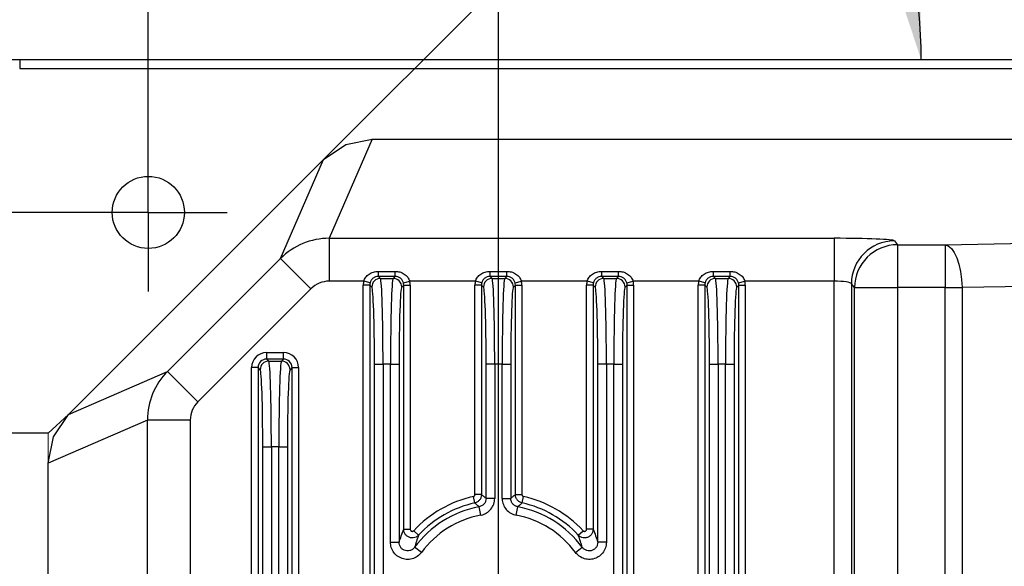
# Model space of a CAD drawing. Header units: millimetres. Extents: x 0 to 1260, y 0 to 891.
# Tile 36 of 56: x 655 to 712, y 374 to 406. Entities that reach past the tile are written whole.
import ezdxf

# ---------------------------------------------------------------- set-up
doc = ezdxf.new("R2010")
doc.units = ezdxf.units.MM
doc.header["$LTSCALE"] = 3
doc.linetypes.add('PHANTOM', pattern=[12.7, 6.35, -1.27, 1.27, -1.27, 1.27, -1.27])
doc.layers.add('FORMAT', color=7, linetype='Continuous')
doc.styles.add('SLDTEXTSTYLE0', font='TXT', dxfattribs={"width": 0.605})
doc.dimstyles.new('SLDDIMSTYLE11', dxfattribs={"dimtxt": 7.704956, "dimasz": 9.906, "dimexe": 0, "dimexo": 0.0625, "dimgap": 1.926239, "dimtad": 1, "dimdec": 4, "dimlfac": 3, "dimzin": 12, "dimdsep": 46, "dimtxsty": 'SLDTEXTSTYLE0', "dimsah": 1, "dimcen": 0.09, "dimazin": 3, "dimtfac": 1, "dimtdec": 1, "dimtofl": 0, "dimtmove": 0, "dimatfit": 3, "dimfxl": 1, "dimfrac": 2, "dimtolj": 1, "dimtzin": 12, "dimarcsym": 0})
doc.dimstyles.new('SLDDIMSTYLE3', dxfattribs={"dimtxt": 7.704956, "dimasz": 9.906, "dimexe": 0, "dimexo": 0.0625, "dimgap": 1.926239, "dimtad": 1, "dimdec": 1, "dimrnd": 1e-09, "dimzin": 12, "dimdsep": 46, "dimtxsty": 'SLDTEXTSTYLE0', "dimsah": 1, "dimcen": 0.09, "dimadec": 0, "dimazin": 3, "dimtfac": 1, "dimtdec": 1, "dimtofl": 0, "dimtmove": 0, "dimatfit": 3, "dimfxl": 1, "dimfrac": 2, "dimtolj": 1, "dimtzin": 12, "dimarcsym": 0})
doc.dimstyles.new('SLDDIMSTYLE6', dxfattribs={"dimtxt": 7.704956, "dimasz": 9.906, "dimexe": 0, "dimexo": 0.0625, "dimgap": 1.926239, "dimtad": 1, "dimdec": 1, "dimrnd": 1e-09, "dimzin": 12, "dimdsep": 46, "dimtxsty": 'SLDTEXTSTYLE0', "dimsah": 1, "dimcen": 0.09, "dimadec": 0, "dimazin": 3, "dimtfac": 1, "dimtdec": 1, "dimtofl": 0, "dimtmove": 0, "dimatfit": 3, "dimfxl": 1, "dimfrac": 2, "dimtolj": 1, "dimtzin": 12, "dimarcsym": 0})
doc.dimstyles.new('SLDDIMSTYLE8', dxfattribs={"dimtxt": 7.704956, "dimasz": 9.906, "dimexe": 0, "dimexo": 0.0625, "dimgap": 1.926239, "dimtad": 0, "dimtih": 1, "dimtoh": 1, "dimdec": 1, "dimrnd": 1e-09, "dimzin": 12, "dimdsep": 46, "dimtxsty": 'SLDTEXTSTYLE0', "dimsah": 1, "dimcen": 0.09, "dimadec": 0, "dimazin": 3, "dimtfac": 1, "dimtdec": 1, "dimtofl": 0, "dimtmove": 0, "dimatfit": 3, "dimfxl": 1, "dimfrac": 2, "dimtolj": 1, "dimtzin": 12, "dimarcsym": 0})

# ---------------------------------------------------------------- blocks, each defined once
blk = doc.blocks.new('_D_12')
at = {"layer": 'FORMAT'}
for p, q in [((586.657, 427.883), (584.011, 427.883)), ((584.011, 427.883), (584.011, 416.05)), ((613.115, 427.883), (615.761, 427.883)), ((615.761, 427.883), (615.761, 416.05)), ((584.011, 416.05), (586.657, 416.05)), ((615.761, 416.05), (613.115, 416.05)), ((573.136, 414.286), (626.635, 414.286)), ((626.635, 414.286), (626.635, 403.302)), ((654.806, 403.302), (623.635, 403.302)), ((626.635, 381.57), (626.635, 403.302)), ((656.47, 381.57), (623.635, 381.57))]:
    blk.add_line(p, q, dxfattribs=at)
for points in [[(626.635, 403.302), (625.111, 393.396), (628.159, 393.396)], [(626.635, 381.57), (628.159, 391.476), (625.111, 391.476)]]:
    blk.add_solid(points, dxfattribs=at)
at = {"layer": 'FORMAT', "char_height": 7.9375, "attachment_point": 1, "style": 'SLDTEXTSTYLE0'}
for s, insert in [('21,7', (589.596, 439.879)), ('0,856', (586.657, 426.282))]:
    blk.add_mtext(s, dxfattribs=dict(at, insert=insert))
blk = doc.blocks.new('_D_13')
at = {"layer": 'FORMAT'}
for p, q in [((718.42, 444.755), (715.774, 444.755)), ((715.774, 444.755), (715.774, 432.922)), ((744.878, 444.755), (747.524, 444.755)), ((747.524, 444.755), (747.524, 432.922)), ((682.671, 375.92), (682.671, 434.159)), ((762.971, 375.92), (762.971, 434.159)), ((715.774, 432.922), (718.42, 432.922)), ((747.524, 432.922), (744.878, 432.922)), ((682.671, 431.159), (762.971, 431.159))]:
    blk.add_line(p, q, dxfattribs=at)
for points in [[(682.671, 431.159), (692.577, 429.635), (692.577, 432.683)], [(762.971, 431.159), (753.065, 432.683), (753.065, 429.635)]]:
    blk.add_solid(points, dxfattribs=at)
at = {"layer": 'FORMAT', "char_height": 7.9375, "attachment_point": 1, "style": 'SLDTEXTSTYLE0'}
for s, insert in [('80,3', (721.36, 456.751)), ('3,161', (718.42, 443.154))]:
    blk.add_mtext(s, dxfattribs=dict(at, insert=insert))
blk = doc.blocks.new('_D_14')
at = {"layer": 'FORMAT'}
for p, q in [((700.893, 475.386), (698.247, 475.386)), ((698.247, 475.386), (698.247, 463.553)), ((727.351, 475.386), (729.997, 475.386)), ((729.997, 475.386), (729.997, 463.553)), ((662.291, 399.02), (662.291, 464.79)), ((785.791, 399.02), (785.791, 464.79)), ((698.247, 463.553), (700.893, 463.553)), ((729.997, 463.553), (727.351, 463.553)), ((662.291, 461.79), (785.791, 461.79))]:
    blk.add_line(p, q, dxfattribs=at)
for points in [[(662.291, 461.79), (672.197, 460.266), (672.197, 463.314)], [(785.791, 461.79), (775.885, 463.314), (775.885, 460.266)]]:
    blk.add_solid(points, dxfattribs=at)
at = {"layer": 'FORMAT', "char_height": 7.9375, "attachment_point": 1, "style": 'SLDTEXTSTYLE0'}
for s, insert in [('123,5', (700.893, 487.382)), ('4,862', (700.893, 473.785))]:
    blk.add_mtext(s, dxfattribs=dict(at, insert=insert))
blk = doc.blocks.new('_D_16')
at = {"layer": 'FORMAT'}
for p, q in [((623.635, 394.42), (593.396, 394.42)), ((596.396, 394.42), (596.396, 267.92)), ((657.691, 394.42), (629.635, 394.42)), ((582.8, 354.903), (582.8, 357.549)), ((582.8, 357.549), (594.632, 357.549)), ((594.632, 357.549), (594.632, 354.903)), ((582.8, 334.324), (582.8, 331.678)), ((594.632, 331.678), (594.632, 334.324)), ((582.8, 331.678), (594.632, 331.678)), ((653.47, 267.92), (593.396, 267.92))]:
    blk.add_line(p, q, dxfattribs=at)
for points in [[(596.396, 394.42), (594.872, 384.514), (597.92, 384.514)], [(596.396, 267.92), (597.92, 277.826), (594.872, 277.826)]]:
    blk.add_solid(points, dxfattribs=at)
at = {"layer": 'FORMAT', "char_height": 7.9375, "attachment_point": 1, "rotation": 90, "style": 'SLDTEXTSTYLE0'}
for s, insert in [('126,5', (570.804, 331.384)), ('4,98', (584.4, 334.324))]:
    blk.add_mtext(s, dxfattribs=dict(at, insert=insert))
blk = doc.blocks.new('_D_21')
at = {"layer": 'FORMAT'}
blk.add_line((672.496, 397.508), (700.908, 425.919), dxfattribs=at)
blk.add_arc((678.291, 403.302), 28.985, 0, 45, dxfattribs=at)
for points in [[(698.786, 423.798), (703.308, 414.853), (705.788, 416.626)], [(707.276, 403.302), (707.156, 413.324), (704.149, 412.824)]]:
    blk.add_solid(points, dxfattribs=at)
at = {"layer": 'FORMAT', "insert": (711.553, 425.564), "char_height": 7.9375, "attachment_point": 1, "rotation": 292.26897, "style": 'SLDTEXTSTYLE0'}
blk.add_mtext('45°', dxfattribs=at)
blk = doc.blocks.new('SW_CENTERMARKSYMBOL_0')
at = {"layer": 'FORMAT', "color": 0}
for p, q in [((0, 2.5), (0, 4.6)), ((0, 0), (0, 2.5)), ((-2.5, 0), (-4.6, 0)), ((0, 0), (-2.5, 0)), ((0, 0), (0, -2.5)), ((0, 0), (2.5, 0)), ((2.5, 0), (4.6, 0)), ((0, -2.5), (0, -4.6))]:
    blk.add_line(p, q, dxfattribs=at)
blk = doc.blocks.new('SW_CENTERMARKSYMBOL_4')
at = {"layer": 'FORMAT', "color": 0}
for p, q in [((0, 2.5), (0, 4.6)), ((0, 0), (0, 2.5)), ((-2.5, 0), (-4.6, 0)), ((0, 0), (-2.5, 0)), ((0, 0), (0, -2.5)), ((0, 0), (2.5, 0)), ((2.5, 0), (4.6, 0)), ((0, -2.5), (0, -4.6))]:
    blk.add_line(p, q, dxfattribs=at)

msp = doc.modelspace()

# ---------------------------------------------------------------- linework, layer by layer
at = {"color": 7, "linetype": 'Continuous', "lineweight": 25}
for p, q in [((654.806084, 403.302221), (654.806084, 402.801661)), ((793.241321, 403.302221), (654.806084, 403.302221)), ((654.806084, 402.801661), (793.241321, 402.801661)), ((672.496386, 397.507778), (673.795057, 398.375751)), ((675.326368, 398.680544), (672.8195, 392.912539)), ((673.795057, 398.375751), (675.326368, 398.680544)), ((675.326368, 398.680544), (772.666273, 398.680544)), ((657.643241, 382.654633), (672.496386, 397.507778)), ((669.990758, 391.742628), (672.496386, 397.507778)), ((672.8195, 392.912539), (702.217236, 392.912539)), ((672.8195, 392.912539), (672.8195, 390.414918)), ((702.217236, 392.912539), (702.217236, 390.414918)), ((705.715104, 392.765058), (705.897465, 392.537055)), ((708.665576, 392.537055), (718.354255, 392.719965)), ((705.897465, 392.537055), (708.665576, 392.537055)), ((705.897465, 392.537055), (705.897465, 390.039434)), ((708.665576, 392.537055), (708.665576, 390.039434)), ((663.40839, 385.16026), (669.990758, 391.742628)), ((671.758256, 389.975131), (669.990758, 391.742628)), ((675.681176, 390.694758), (675.681176, 390.988163)), ((675.681176, 390.988163), (676.661465, 390.988163)), ((676.661465, 390.694758), (676.661465, 390.988163)), ((682.181176, 390.694758), (682.181176, 390.988163)), ((682.181176, 390.988163), (683.161465, 390.988163)), ((683.161465, 390.694758), (683.161465, 390.988163)), ((688.681176, 390.694758), (688.681176, 390.988163)), ((688.681176, 390.988163), (689.661465, 390.988163)), ((689.661465, 390.694758), (689.661465, 390.988163)), ((695.181176, 390.694758), (695.181176, 390.988163)), ((695.181176, 390.988163), (696.161465, 390.988163)), ((696.161465, 390.694758), (696.161465, 390.988163)), ((674.831953, 390.414918), (672.8195, 390.414918)), ((675.200268, 390.318782), (674.831953, 390.414918)), ((675.681176, 390.694758), (675.802824, 390.57311)), ((676.661465, 390.694758), (675.681176, 390.694758)), ((675.802824, 390.57311), (676.539817, 390.57311)), ((676.539817, 390.57311), (676.661465, 390.694758)), ((677.142373, 390.318782), (677.510688, 390.414918)), ((681.331953, 390.414918), (677.510688, 390.414918)), ((681.700268, 390.318782), (681.331953, 390.414918)), ((682.181176, 390.694758), (682.302824, 390.57311)), ((683.161465, 390.694758), (682.181176, 390.694758)), ((682.302824, 390.57311), (683.039817, 390.57311)), ((683.039817, 390.57311), (683.161465, 390.694758)), ((683.642373, 390.318782), (684.010688, 390.414918)), ((687.831953, 390.414918), (684.010688, 390.414918)), ((688.200268, 390.318782), (687.831953, 390.414918)), ((688.681176, 390.694758), (688.802824, 390.57311)), ((689.661465, 390.694758), (688.681176, 390.694758)), ((688.802824, 390.57311), (689.539817, 390.57311)), ((689.539817, 390.57311), (689.661465, 390.694758)), ((690.142373, 390.318782), (690.510688, 390.414918)), ((694.331953, 390.414918), (690.510688, 390.414918)), ((694.700268, 390.318782), (694.331953, 390.414918)), ((695.181176, 390.694758), (695.302824, 390.57311)), ((696.161465, 390.694758), (695.181176, 390.694758)), ((695.302824, 390.57311), (696.039817, 390.57311)), ((696.039817, 390.57311), (696.161465, 390.694758)), ((696.642373, 390.318782), (697.010688, 390.414918)), ((702.217236, 390.414918), (697.010688, 390.414918)), ((702.217236, 352.169698), (702.217236, 390.414918)), ((671.758256, 389.975131), (665.175888, 383.392762)), ((674.803393, 351.773783), (674.803393, 390.192382)), ((675.184161, 390.192382), (674.803393, 390.192382)), ((675.184161, 390.192382), (675.184161, 351.773783)), ((675.303129, 390.073414), (675.184161, 390.192382)), ((677.15848, 390.192382), (677.039512, 390.073414)), ((677.15848, 375.968457), (677.15848, 390.192382)), ((677.15848, 390.192382), (677.539248, 390.192382)), ((677.539248, 390.192382), (677.539248, 375.968457)), ((681.303393, 377.992917), (681.303393, 390.192382)), ((681.684161, 390.192382), (681.303393, 390.192382)), ((681.684161, 390.192382), (681.684161, 377.992917)), ((681.803129, 390.073414), (681.684161, 390.192382)), ((683.65848, 390.192382), (683.539512, 390.073414)), ((683.65848, 377.992917), (683.65848, 390.192382)), ((683.65848, 390.192382), (684.039248, 390.192382)), ((684.039248, 390.192382), (684.039248, 377.992917)), ((687.803393, 375.968457), (687.803393, 390.192382)), ((688.184161, 390.192382), (687.803393, 390.192382)), ((688.184161, 390.192382), (688.184161, 375.968457)), ((688.303129, 390.073414), (688.184161, 390.192382)), ((690.15848, 390.192382), (690.039512, 390.073414)), ((690.15848, 351.773783), (690.15848, 390.192382)), ((690.15848, 390.192382), (690.539248, 390.192382)), ((690.539248, 390.192382), (690.539248, 351.773783)), ((694.684161, 390.192382), (694.303393, 390.192382)), ((694.303393, 351.773783), (694.303393, 390.192382)), ((694.684161, 390.192382), (694.684161, 351.773783)), ((694.803129, 390.073414), (694.684161, 390.192382)), ((696.65848, 390.192382), (696.539512, 390.073414)), ((696.65848, 351.773783), (696.65848, 390.192382)), ((696.65848, 390.192382), (697.039248, 390.192382)), ((697.039248, 390.192382), (697.039248, 351.773783)), ((703.398988, 390.039434), (703.216627, 390.267438)), ((703.216627, 390.267438), (703.216627, 352.169698)), ((703.398988, 352.169698), (703.398988, 390.039434)), ((703.398988, 390.039434), (705.897465, 390.039434)), ((705.897465, 390.039434), (705.897465, 352.169698)), ((708.665576, 390.039434), (705.897465, 390.039434)), ((708.665576, 352.169698), (708.665576, 390.039434)), ((708.665576, 390.039434), (709.657783, 390.039434)), ((719.346462, 390.222345), (709.657783, 390.039434)), ((709.657783, 390.039434), (709.657783, 352.169698)), ((669.183857, 385.881957), (669.183857, 386.262725)), ((669.183857, 386.262725), (670.158785, 386.262725)), ((669.183857, 385.881957), (669.302824, 385.76299)), ((670.158785, 385.881957), (669.183857, 385.881957)), ((669.302824, 385.76299), (670.039817, 385.76299)), ((670.039817, 385.76299), (670.158785, 385.881957)), ((670.158785, 385.881957), (670.158785, 386.262725)), ((657.643241, 382.654633), (663.40839, 385.16026)), ((663.40839, 385.16026), (665.175888, 383.392762)), ((668.684161, 385.382262), (668.303393, 385.382262)), ((668.303393, 351.773783), (668.303393, 385.382262)), ((668.684161, 385.382262), (668.684161, 351.773783)), ((668.803129, 385.263294), (668.684161, 385.382262)), ((670.65848, 385.382262), (670.539512, 385.263294)), ((670.65848, 351.773783), (670.65848, 385.382262)), ((670.65848, 385.382262), (671.039248, 385.382262)), ((671.039248, 385.382262), (671.039248, 351.773783)), ((675.454788, 385.576156), (675.954484, 385.576156)), ((675.454788, 350.137136), (675.454788, 385.576156)), ((675.954484, 385.576156), (675.954484, 348.093554)), ((676.388158, 385.576156), (675.954484, 385.576156)), ((676.388158, 375.218044), (676.388158, 385.576156)), ((676.388158, 385.576156), (676.887853, 385.576156)), ((676.887853, 385.576156), (676.887853, 375.218044)), ((682.454484, 385.576156), (681.954788, 385.576156)), ((681.954788, 377.772305), (681.954788, 385.576156)), ((682.454484, 385.576156), (682.454484, 377.772305)), ((682.888158, 385.576156), (682.454484, 385.576156)), ((682.888158, 377.772305), (682.888158, 385.576156)), ((682.888158, 385.576156), (683.387853, 385.576156)), ((683.387853, 385.576156), (683.387853, 377.772305)), ((688.954484, 385.576156), (688.454788, 385.576156)), ((688.454788, 375.218044), (688.454788, 385.576156)), ((688.954484, 385.576156), (688.954484, 375.218044)), ((689.388158, 385.576156), (688.954484, 385.576156)), ((689.388158, 348.093554), (689.388158, 385.576156)), ((689.388158, 385.576156), (689.887853, 385.576156)), ((689.887853, 385.576156), (689.887853, 350.137136)), ((694.954788, 385.576156), (695.454484, 385.576156)), ((694.954788, 350.137136), (694.954788, 385.576156)), ((695.454484, 385.576156), (695.454484, 348.093554)), ((695.888158, 385.576156), (695.454484, 385.576156)), ((695.888158, 348.093554), (695.888158, 385.576156)), ((695.888158, 385.576156), (696.387853, 385.576156)), ((696.387853, 385.576156), (696.387853, 350.137136)), ((662.23848, 382.331519), (656.470474, 379.82465)), ((656.775267, 381.355962), (657.643241, 382.654633)), ((662.23848, 351.773783), (662.23848, 382.331519)), ((664.7361, 382.331519), (662.23848, 382.331519)), ((664.7361, 382.331519), (664.7361, 351.773783)), ((656.470474, 379.82465), (656.775267, 381.355962)), ((668.954788, 380.766035), (669.454484, 380.766035)), ((668.954788, 350.137136), (668.954788, 380.766035)), ((669.454484, 380.766035), (669.454484, 348.093554)), ((669.888158, 380.766035), (669.454484, 380.766035)), ((669.888158, 348.093554), (669.888158, 380.766035)), ((669.888158, 380.766035), (670.387853, 380.766035)), ((670.387853, 380.766035), (670.387853, 350.137136)), ((656.470474, 282.224746), (656.470474, 379.82465)), ((681.293138, 377.505181), (681.21033, 377.876836)), ((681.684161, 377.992917), (681.303393, 377.992917)), ((682.454484, 377.772305), (681.954788, 377.772305)), ((682.888158, 377.772305), (683.387853, 377.772305)), ((683.65848, 377.992917), (684.039248, 377.992917)), ((684.049504, 377.505181), (684.132312, 377.876836)), ((681.640205, 376.790207), (681.547649, 377.281256)), ((683.702437, 376.790207), (683.794992, 377.281256)), ((677.15848, 375.968457), (677.539248, 375.968457)), ((688.184161, 375.968457), (687.803393, 375.968457)), ((678.024579, 375.628686), (677.74538, 375.887592)), ((687.318062, 375.628686), (687.597262, 375.887592)), ((676.388158, 375.218044), (676.887853, 375.218044)), ((678.191747, 374.624709), (677.789648, 374.921376)), ((687.150894, 374.624709), (687.552993, 374.921376)), ((688.954484, 375.218044), (688.454788, 375.218044))]:
    msp.add_line(p, q, dxfattribs=at)
at = {"color": 7, "linetype": 'Continuous', "lineweight": 25, "flags": 128}
msp.add_lwpolyline([(708.665576, 392.537055), (708.854423, 392.472439), (709.036378, 392.319018), (709.204798, 392.082389), (709.353536, 391.771192), (709.477162, 391.396783), (709.571166, 390.97283), (709.632114, 390.514808), (709.657783, 390.039434)], dxfattribs=at)
at = {"color": 7, "linetype": 'Continuous', "lineweight": 25}
msp.add_circle((662.291321, 394.419698), 2.1, dxfattribs=at)
for centre, radius, start, end in [((705.719134, 390.26255), 2.502512, 90.09226925, 179.88808557), ((705.901495, 390.034546), 2.502512, 90.09226925, 179.88808557), ((675.803538, 390.072701), 0.500409, 90.08169188, 179.91830812), ((676.539103, 390.072701), 0.500409, 0.08169188, 89.91830812), ((682.303538, 390.072701), 0.500409, 90.08169188, 179.91830812), ((683.039103, 390.072701), 0.500409, 0.08169188, 89.91830812), ((688.803538, 390.072701), 0.500409, 90.08169188, 179.91830812), ((689.539103, 390.072701), 0.500409, 0.08169188, 89.91830812), ((695.303538, 390.072701), 0.500409, 90.08169188, 179.91830812), ((696.039103, 390.072701), 0.500409, 0.08169188, 89.91830812), ((669.303538, 385.262581), 0.500409, 90.08169188, 179.91830812), ((670.039103, 385.262581), 0.500409, 0.08169188, 89.91830812), ((682.671321, 371.319698), 6.717927, 102.56085579, 137.15981067), ((682.671321, 371.319698), 6.717927, 42.84018933, 77.43914421), ((682.671321, 371.319698), 6.066532, 100.67423534, 143.58024394), ((682.671321, 371.319698), 6.33716, 102.56085579, 137.15981067), ((682.671321, 371.319698), 6.066532, 36.41975606, 79.32576466), ((682.671321, 371.319698), 6.33716, 42.84018933, 77.43914421), ((682.671321, 371.319698), 5.566837, 100.67423534, 143.58024394), ((682.671321, 371.319698), 5.566837, 36.41975606, 79.32576466)]:
    msp.add_arc(centre, radius, start, end, dxfattribs=at)
for centre, major_axis, ratio, start_param, end_param in [((672.818258, 388.913489), (3.668503, -1.594391), 0.999717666, 1.98037009, 2.765795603), ((702.217236, 392.759725), (3.5, 0), 0.043660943, 0.034906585, 1.570796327), ((672.818258, 388.913489), (0.598574, 1.377247), 0.998868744, 0.409573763, 1.194999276), ((675.68493, 390.191309), (0.62372, -0.62372), 0.998782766, 3.671138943, 3.926381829), ((675.68493, 390.191309), (0.354641, -0.354641), 0.996934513, 3.671138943, 3.926381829), ((675.79734, 385.576156), (0, 5), 0.031428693, 4.71238898, 6.248278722), ((676.545301, 385.576156), (0, 5), 0.031428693, 0.034906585, 1.570796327), ((676.657711, 390.191309), (0.354641, 0.354641), 0.996934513, 5.498396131, 5.753639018), ((676.657711, 390.191309), (-0.62372, -0.62372), 0.998782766, 2.356803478, 2.612046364), ((682.18493, 390.191309), (0.62372, -0.62372), 0.998782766, 3.671138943, 3.926381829), ((682.18493, 390.191309), (0.354641, -0.354641), 0.996934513, 3.671138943, 3.926381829), ((682.29734, 385.576156), (0, 5), 0.031428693, 4.71238898, 6.248278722), ((683.045301, 385.576156), (0, 5), 0.031428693, 0.034906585, 1.570796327), ((683.157711, 390.191309), (0.354641, 0.354641), 0.996934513, 5.498396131, 5.753639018), ((683.157711, 390.191309), (-0.62372, -0.62372), 0.998782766, 2.356803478, 2.612046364), ((688.68493, 390.191309), (0.62372, -0.62372), 0.998782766, 3.671138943, 3.926381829), ((688.68493, 390.191309), (0.354641, -0.354641), 0.996934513, 3.671138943, 3.926381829), ((688.79734, 385.576156), (0, 5), 0.031428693, 4.71238898, 6.248278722), ((689.545301, 385.576156), (0, 5), 0.031428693, 0.034906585, 1.570796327), ((689.657711, 390.191309), (0.354641, 0.354641), 0.996934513, 5.498396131, 5.753639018), ((689.657711, 390.191309), (-0.62372, -0.62372), 0.998782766, 2.356803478, 2.612046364), ((695.18493, 390.191309), (0.62372, -0.62372), 0.998782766, 3.671138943, 3.926381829), ((695.18493, 390.191309), (0.354641, -0.354641), 0.996934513, 3.671138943, 3.926381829), ((695.29734, 385.576156), (0, 5), 0.031428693, 4.71238898, 6.248278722), ((696.045301, 385.576156), (0, 5), 0.031428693, 0.034906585, 1.570796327), ((696.157711, 390.191309), (0.354641, 0.354641), 0.996934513, 5.498396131, 5.753639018), ((696.157711, 390.191309), (-0.62372, -0.62372), 0.998782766, 2.356803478, 2.612046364), ((702.217236, 390.262105), (1, 0), 0.1528133, 0.034906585, 1.570796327), ((675.297645, 385.576156), (0, 4.5), 0.034920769, 4.71238898, 6.248278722), ((677.044996, 385.576156), (0, 4.5), 0.034920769, 0.034906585, 1.570796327), ((681.797645, 385.576156), (0, 4.5), 0.034920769, 4.71238898, 6.248278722), ((683.544996, 385.576156), (0, 4.5), 0.034920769, 0.034906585, 1.570796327), ((688.297645, 385.576156), (0, 4.5), 0.034920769, 4.71238898, 6.248278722), ((690.044996, 385.576156), (0, 4.5), 0.034920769, 0.034906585, 1.570796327), ((694.797645, 385.576156), (0, 4.5), 0.034920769, 4.71238898, 6.248278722), ((696.544996, 385.576156), (0, 4.5), 0.034920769, 0.034906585, 1.570796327), ((669.18493, 385.381188), (0.62372, -0.62372), 0.998782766, 2.356803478, 3.926381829), ((669.18493, 385.381188), (0.354641, -0.354641), 0.996934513, 2.356803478, 3.926381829), ((669.29734, 380.766035), (0, 5), 0.031428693, 4.71238898, 6.248278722), ((670.045301, 380.766035), (0, 5), 0.031428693, 0.034906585, 1.570796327), ((670.157711, 385.381188), (-0.62372, -0.62372), 0.998782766, 2.356803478, 3.926381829), ((670.157711, 385.381188), (0.354641, 0.354641), 0.996934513, 5.498396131, 7.067974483), ((666.237529, 382.332761), (-1.594391, 3.668503), 0.999717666, 0.375797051, 1.161222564), ((668.797645, 380.766035), (0, 4.5), 0.034920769, 4.71238898, 6.248278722), ((670.544996, 380.766035), (0, 4.5), 0.034920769, 0.034906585, 1.570796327), ((666.237529, 382.332761), (-1.377247, -0.598574), 0.998868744, 5.088186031, 5.873611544)]:
    msp.add_ellipse(centre, major_axis=major_axis, ratio=ratio, start_param=start_param, end_param=end_param, dxfattribs=at)
for points, knots in [([(674.831953, 390.414918), (674.865039, 390.49325), (674.933988, 390.65649), (675.138767, 390.839591), (675.394392, 390.964528), (675.584724, 390.980214), (675.681176, 390.988163)], [0, 0, 0, 0, 0.230682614, 0.480729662, 0.736856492, 1, 1, 1, 1]), ([(676.661465, 390.988163), (676.751251, 390.981236), (676.938147, 390.966816), (677.193002, 390.847312), (677.405017, 390.662292), (677.475977, 390.496177), (677.510688, 390.414918)], [0, 0, 0, 0, 0.245145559, 0.510291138, 0.760448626, 1, 1, 1, 1]), ([(681.331953, 390.414918), (681.365039, 390.49325), (681.433988, 390.65649), (681.638767, 390.839591), (681.894392, 390.964528), (682.084724, 390.980214), (682.181176, 390.988163)], [0, 0, 0, 0, 0.230682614, 0.480729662, 0.736856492, 1, 1, 1, 1]), ([(683.161465, 390.988163), (683.251251, 390.981236), (683.438147, 390.966816), (683.693002, 390.847312), (683.905017, 390.662292), (683.975977, 390.496177), (684.010688, 390.414918)], [0, 0, 0, 0, 0.245145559, 0.510291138, 0.760448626, 1, 1, 1, 1]), ([(687.831953, 390.414918), (687.865039, 390.49325), (687.933988, 390.65649), (688.138767, 390.839591), (688.394392, 390.964528), (688.584724, 390.980214), (688.681176, 390.988163)], [0, 0, 0, 0, 0.230682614, 0.480729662, 0.736856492, 1, 1, 1, 1]), ([(689.661465, 390.988163), (689.751251, 390.981236), (689.938147, 390.966816), (690.193002, 390.847312), (690.405017, 390.662292), (690.475977, 390.496177), (690.510688, 390.414918)], [0, 0, 0, 0, 0.245145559, 0.510291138, 0.760448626, 1, 1, 1, 1]), ([(694.331953, 390.414918), (694.365039, 390.49325), (694.433988, 390.65649), (694.638767, 390.839591), (694.894392, 390.964528), (695.084724, 390.980214), (695.181176, 390.988163)], [0, 0, 0, 0, 0.230682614, 0.480729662, 0.736856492, 1, 1, 1, 1]), ([(696.161465, 390.988163), (696.251251, 390.981236), (696.438147, 390.966816), (696.693002, 390.847312), (696.905017, 390.662292), (696.975977, 390.496177), (697.010688, 390.414918)], [0, 0, 0, 0, 0.245145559, 0.510291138, 0.760448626, 1, 1, 1, 1]), ([(675.681176, 390.694758), (675.62612, 390.689414), (675.515706, 390.678696), (675.370453, 390.594755), (675.256461, 390.474115), (675.218725, 390.369802), (675.200268, 390.318782)], [0, 0, 0, 0, 0.248871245, 0.49911205, 0.755010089, 1, 1, 1, 1]), ([(677.142373, 390.318782), (677.123025, 390.371697), (677.084225, 390.477806), (676.966199, 390.599797), (676.821024, 390.680315), (676.712683, 390.690122), (676.661465, 390.694758)], [0, 0, 0, 0, 0.254254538, 0.509843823, 0.768279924, 1, 1, 1, 1]), ([(682.181176, 390.694758), (682.12612, 390.689414), (682.015706, 390.678696), (681.870453, 390.594755), (681.756461, 390.474115), (681.718725, 390.369802), (681.700268, 390.318782)], [0, 0, 0, 0, 0.248871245, 0.49911205, 0.755010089, 1, 1, 1, 1]), ([(683.642373, 390.318782), (683.623025, 390.371697), (683.584225, 390.477806), (683.466199, 390.599797), (683.321024, 390.680315), (683.212683, 390.690122), (683.161465, 390.694758)], [0, 0, 0, 0, 0.254254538, 0.509843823, 0.768279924, 1, 1, 1, 1]), ([(688.681176, 390.694758), (688.62612, 390.689414), (688.515706, 390.678696), (688.370453, 390.594755), (688.256461, 390.474115), (688.218725, 390.369802), (688.200268, 390.318782)], [0, 0, 0, 0, 0.2488712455, 0.4991120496, 0.7550100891, 1, 1, 1, 1]), ([(690.142373, 390.318782), (690.123025, 390.371697), (690.084225, 390.477806), (689.966199, 390.599797), (689.821024, 390.680315), (689.712683, 390.690122), (689.661465, 390.694758)], [0, 0, 0, 0, 0.254254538, 0.509843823, 0.768279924, 1, 1, 1, 1]), ([(695.181176, 390.694758), (695.12612, 390.689414), (695.015706, 390.678696), (694.870453, 390.594755), (694.756461, 390.474115), (694.718725, 390.369802), (694.700268, 390.318782)], [0, 0, 0, 0, 0.248871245, 0.49911205, 0.755010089, 1, 1, 1, 1]), ([(696.642373, 390.318782), (696.623025, 390.371697), (696.584225, 390.477806), (696.466199, 390.599797), (696.321024, 390.680315), (696.212683, 390.690122), (696.161465, 390.694758)], [0, 0, 0, 0, 0.254254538, 0.509843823, 0.768279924, 1, 1, 1, 1]), ([(681.21033, 377.876836), (681.223112, 377.881027), (681.248678, 377.889411), (681.278762, 377.917161), (681.29942, 377.952592), (681.302066, 377.979446), (681.303393, 377.992917)], [0, 0, 0, 0, 0.249646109, 0.499297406, 0.748839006, 1, 1, 1, 1]), ([(681.684161, 377.992917), (681.678546, 377.936345), (681.667351, 377.823554), (681.580527, 377.674731), (681.454173, 377.558115), (681.346812, 377.522824), (681.293138, 377.505181)], [0, 0, 0, 0, 0.2511365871, 0.5007026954, 0.750378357, 1, 1, 1, 1]), ([(681.954788, 377.772305), (681.949333, 377.716014), (681.938425, 377.603468), (681.85215, 377.45467), (681.721524, 377.333647), (681.607482, 377.299285), (681.547649, 377.281256)], [0, 0, 0, 0, 0.243862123, 0.487567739, 0.731150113, 1, 1, 1, 1]), ([(681.640205, 376.790207), (681.651683, 376.792506), (681.772784, 376.816751), (681.995562, 376.908931), (682.249028, 377.135877), (682.421363, 377.435126), (682.443443, 377.659913), (682.454484, 377.772305)], [0, 0, 0, 0, 0.025503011, 0.269061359, 0.512632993, 0.756319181, 1, 1, 1, 1]), ([(681.684161, 377.992917), (681.730083, 377.955951), (681.820293, 377.883335), (681.910501, 377.808866), (681.954788, 377.772305)], [0, 0, 0, 0, 0.509051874, 1, 1, 1, 1]), ([(682.888158, 377.772305), (682.88829, 377.760599), (682.889685, 377.637104), (682.939006, 377.401106), (683.115077, 377.10999), (683.377227, 376.885209), (683.594034, 376.821874), (683.702437, 376.790207)], [0, 0, 0, 0, 0.0255030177, 0.2690613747, 0.5126329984, 0.7563191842, 1, 1, 1, 1]), ([(683.387853, 377.772305), (683.43214, 377.808865), (683.522349, 377.883335), (683.612559, 377.955951), (683.65848, 377.992917)], [0, 0, 0, 0, 0.490947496, 1, 1, 1, 1]), ([(683.794992, 377.281256), (683.740686, 377.297044), (683.632108, 377.328609), (683.501865, 377.440953), (683.407131, 377.591734), (683.394487, 377.710168), (683.387853, 377.772305)], [0, 0, 0, 0, 0.243862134, 0.487567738, 0.73115011, 1, 1, 1, 1]), ([(684.049504, 377.505181), (683.995507, 377.522965), (683.88785, 377.558421), (683.761472, 377.675533), (683.675126, 377.824224), (683.664028, 377.93669), (683.65848, 377.992917)], [0, 0, 0, 0, 0.251136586, 0.500702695, 0.750378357, 1, 1, 1, 1]), ([(684.039248, 377.992917), (684.040559, 377.979528), (684.043182, 377.952751), (684.063726, 377.917352), (684.093816, 377.889483), (684.119452, 377.881061), (684.132312, 377.876836)], [0, 0, 0, 0, 0.249646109, 0.499297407, 0.748839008, 1, 1, 1, 1]), ([(681.547649, 377.281256), (681.506079, 377.318341), (681.421406, 377.393879), (681.336407, 377.467635), (681.293138, 377.505181)], [0, 0, 0, 0, 0.4909473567, 1, 1, 1, 1]), ([(684.049504, 377.505181), (684.006234, 377.467635), (683.921235, 377.393879), (683.836562, 377.318341), (683.794992, 377.281256)], [0, 0, 0, 0, 0.509053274, 1, 1, 1, 1]), ([(676.887853, 375.218044), (676.929504, 375.341375), (677.019656, 375.608323), (677.109919, 375.842481), (677.15848, 375.968457)], [0, 0, 0, 0, 0.462003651, 1, 1, 1, 1]), ([(678.024579, 375.628686), (677.977842, 375.588216), (677.888603, 375.510942), (677.717334, 375.464281), (677.547965, 375.47254), (677.38953, 375.537209), (677.26226, 375.650459), (677.175493, 375.799912), (677.164148, 375.912304), (677.15848, 375.968457)], [0, 0, 0, 0, 0.15443361, 0.29487784, 0.435308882, 0.576035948, 0.717240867, 0.858729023, 1, 1, 1, 1]), ([(677.539248, 375.968457), (677.540565, 375.955019), (677.543198, 375.928141), (677.563774, 375.892395), (677.594037, 375.865336), (677.631761, 375.849934), (677.67212, 375.848055), (677.71295, 375.859341), (677.734228, 375.877877), (677.74538, 375.887592)], [0, 0, 0, 0, 0.141499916, 0.283018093, 0.424079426, 0.564591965, 0.704869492, 0.84532552, 1, 1, 1, 1]), ([(688.184161, 375.968457), (688.177409, 375.907004), (688.164517, 375.789663), (688.070662, 375.638993), (687.940855, 375.529886), (687.78071, 375.469576), (687.610384, 375.466079), (687.445141, 375.516668), (687.3604, 375.591366), (687.318062, 375.628686)], [0, 0, 0, 0, 0.154433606, 0.294877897, 0.435308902, 0.576035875, 0.717240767, 0.858728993, 1, 1, 1, 1]), ([(687.597262, 375.887592), (687.607364, 375.878633), (687.627571, 375.860716), (687.666964, 375.848496), (687.707553, 375.849232), (687.745688, 375.863589), (687.776558, 375.889654), (687.798824, 375.925691), (687.801822, 375.953751), (687.803393, 375.968457)], [0, 0, 0, 0, 0.141499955, 0.283018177, 0.424079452, 0.564591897, 0.704869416, 0.845325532, 1, 1, 1, 1]), ([(688.184161, 375.968457), (688.232646, 375.842683), (688.322909, 375.608532), (688.413061, 375.341596), (688.454788, 375.218044)], [0, 0, 0, 0, 0.537148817, 1, 1, 1, 1]), ([(678.024579, 375.628686), (677.982235, 375.509573), (677.903533, 375.288184), (677.825635, 375.037285), (677.789648, 374.921376)], [0, 0, 0, 0, 0.538028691, 1, 1, 1, 1]), ([(687.552993, 374.921376), (687.51694, 375.037492), (687.439041, 375.288381), (687.36034, 375.509764), (687.318062, 375.628686)], [0, 0, 0, 0, 0.462818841, 1, 1, 1, 1]), ([(678.191747, 374.624709), (678.115617, 374.540191), (677.963342, 374.371142), (677.645224, 374.231744), (677.304979, 374.199847), (676.973712, 374.284287), (676.689954, 374.472922), (676.48545, 374.744718), (676.397336, 375.008886), (676.390291, 375.169425), (676.388158, 375.218044)], [0, 0, 0, 0, 0.135383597, 0.270790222, 0.405610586, 0.539672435, 0.673346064, 0.807166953, 0.941601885, 1, 1, 1, 1]), ([(677.789648, 374.921376), (677.751446, 374.878539), (677.675257, 374.793103), (677.515826, 374.721801), (677.345194, 374.704903), (677.179159, 374.747044), (677.037258, 374.842151), (676.935445, 374.979391), (676.892048, 375.112564), (676.88883, 375.193478), (676.887853, 375.218044)], [0, 0, 0, 0, 0.136375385, 0.271985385, 0.406255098, 0.539392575, 0.6723083, 0.80599393, 0.941098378, 1, 1, 1, 1]), ([(688.954484, 375.218044), (688.9434, 375.104835), (688.92123, 374.8784), (688.748004, 374.577363), (688.493149, 374.349692), (688.176449, 374.220965), (687.836119, 374.204291), (687.510195, 374.30159), (687.282457, 374.46185), (687.181476, 374.586852), (687.150894, 374.624709)], [0, 0, 0, 0, 0.135382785, 0.270788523, 0.405609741, 0.539673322, 0.673347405, 0.807166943, 0.941600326, 1, 1, 1, 1]), ([(688.454788, 375.218044), (688.44948, 375.160893), (688.438893, 375.046912), (688.35293, 374.894884), (688.225658, 374.779981), (688.067033, 374.715313), (687.896381, 374.707596), (687.732975, 374.757587), (687.618992, 374.838987), (687.568365, 374.902187), (687.552993, 374.921376)], [0, 0, 0, 0, 0.136371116, 0.271980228, 0.406252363, 0.53939197, 0.672306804, 0.805990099, 0.941094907, 1, 1, 1, 1])]:
    msp.add_open_spline(points, degree=3, knots=knots, dxfattribs=at)
at = {"layer": 'FORMAT', "linetype": 'PHANTOM', "lineweight": 18}
for p in [(657.643241, 382.654633), (656.470474, 379.82465)]:
    msp.add_line(p, (656.470474, 381.570158), dxfattribs=at)

# ---------------------------------------------------------------- block references
at = {"layer": 'FORMAT'}
for name, p in [('SW_CENTERMARKSYMBOL_4', (662.291321, 394.419698)), ('SW_CENTERMARKSYMBOL_0', (682.671321, 371.319698))]:
    msp.add_blockref(name, p, dxfattribs=at)

# ---------------------------------------------------------------- dimensions: what is measured, and where the dimension line sits
for base, p1, p2, picture, middle in [((785.791321, 461.789534), (662.291321, 399.019698), (785.791321, 399.019698), '_D_14', (714.121857, 461.789534)), ((762.971321, 431.158574), (682.671321, 375.919698), (762.971321, 375.919698), '_D_13', (731.648909, 431.158574))]:
    dim = msp.add_linear_dim(base=base, p1=p1, p2=p2, dimstyle='SLDDIMSTYLE6', dxfattribs=at)
    dim.commit()
    dim.dimension.update_dxf_attribs({"geometry": picture, "text_midpoint": middle, "dimtype": 160})
for base, p1, p2, dimstyle, picture, middle in [((626.635249, 403.302221), (656.470474, 381.570158), (654.806084, 403.302221), 'SLDDIMSTYLE8', '_D_12', (626.635249, 427.882919)), ((596.396303, 267.919698), (657.691321, 394.419698), (657.691321, 267.919698), 'SLDDIMSTYLE3', '_D_16', (596.396303, 344.613536))]:
    dim = msp.add_linear_dim(base=base, p1=p1, p2=p2, angle=90, dimstyle=dimstyle, dxfattribs=at)
    dim.commit()
    dim.dimension.update_dxf_attribs({"geometry": picture, "text_midpoint": middle, "dimtype": 160})
dim = msp.add_angular_dim_2l(base=(705.069574, 414.394341), line1=((654.806084, 403.302221), (793.241321, 403.302221)), line2=((657.643241, 382.654633), (672.496386, 397.507778)), dimstyle='SLDDIMSTYLE11', dxfattribs=at)
dim.commit()
dim.dimension.update_dxf_attribs({"geometry": '_D_21', "text_midpoint": (705.114081, 414.286274), "dimtype": 162})

doc.saveas('drawing.dxf')
